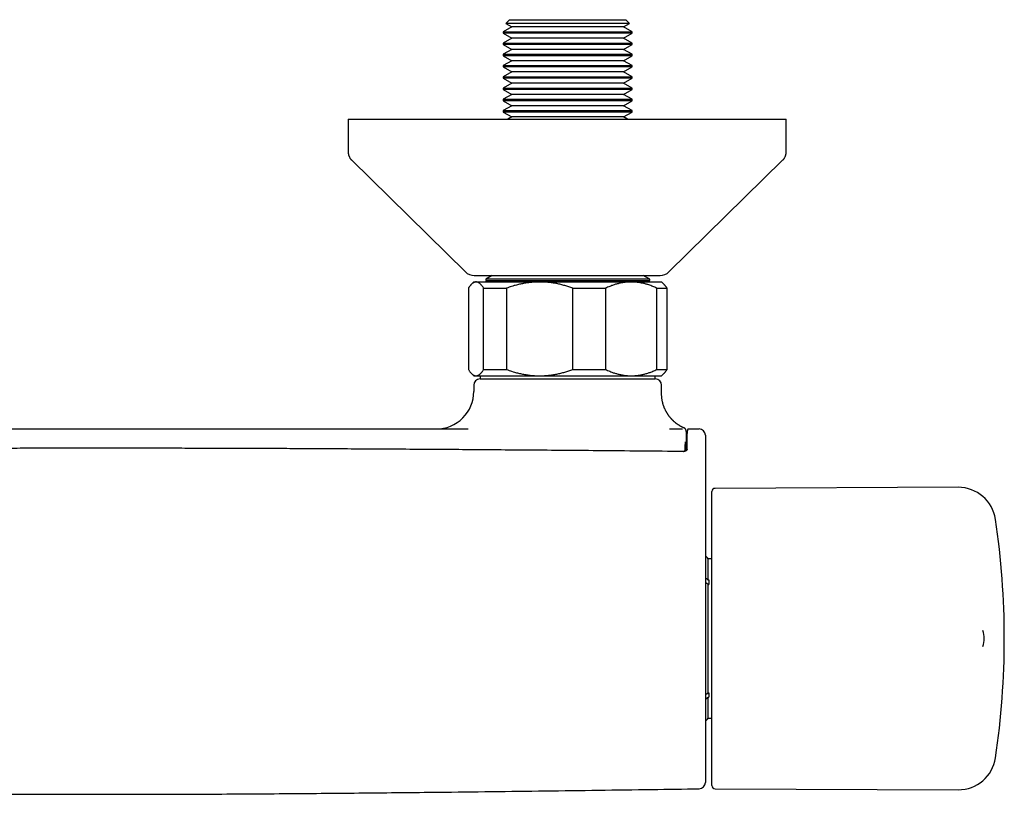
# Model space of a CAD drawing. Header units: millimetres. Extents: x 7 to 757, y 12 to 388.
# Tile 3 of 10: x 298 to 455, y 130 to 254. Entities that reach past the tile are written whole.
import ezdxf

# ---------------------------------------------------------------- set-up
doc = ezdxf.new("R2010")
doc.units = ezdxf.units.MM

msp = doc.modelspace()

# ---------------------------------------------------------------- linework, layer by layer
at = {"color": 7, "linetype": 'Continuous', "lineweight": 30}
for p, q in [((375.85, 253.91), (375.25, 253.32)), ((375.25, 253.32), (376.21, 252.76)), ((395.05, 253.32), (375.25, 253.32)), ((375.85, 253.91), (394.45, 253.91)), ((394.09, 252.76), (395.05, 253.32)), ((395.05, 253.32), (394.45, 253.91)), ((376.21, 252.76), (374.85, 251.98)), ((374.85, 251.98), (374.85, 251.75)), ((374.85, 251.98), (385.15, 251.98)), ((374.85, 251.75), (376.21, 250.96)), ((395.45, 251.75), (374.85, 251.75)), ((385.15, 252.76), (376.21, 252.76)), ((394.09, 252.76), (385.15, 252.76)), ((385.15, 251.98), (395.45, 251.98)), ((395.45, 251.98), (394.09, 252.76)), ((394.09, 250.96), (395.45, 251.75)), ((395.45, 251.75), (395.45, 251.98)), ((376.21, 250.96), (374.85, 250.18)), ((374.85, 250.18), (374.85, 249.95)), ((374.85, 250.18), (385.15, 250.18)), ((385.15, 250.96), (376.21, 250.96)), ((394.09, 250.96), (385.15, 250.96)), ((385.15, 250.18), (395.45, 250.18)), ((395.45, 250.18), (394.09, 250.96)), ((395.45, 249.95), (395.45, 250.18)), ((374.85, 249.95), (376.21, 249.16)), ((395.45, 249.95), (374.85, 249.95)), ((376.21, 249.16), (374.85, 248.38)), ((385.15, 249.16), (376.21, 249.16)), ((394.09, 249.16), (385.15, 249.16)), ((394.09, 249.16), (395.45, 249.95)), ((395.45, 248.38), (394.09, 249.16)), ((374.85, 248.38), (374.85, 248.15)), ((374.85, 248.38), (385.15, 248.38)), ((374.85, 248.15), (376.21, 247.36)), ((395.45, 248.15), (374.85, 248.15)), ((376.21, 247.36), (374.85, 246.58)), ((385.15, 247.36), (376.21, 247.36)), ((385.15, 248.38), (395.45, 248.38)), ((394.09, 247.36), (385.15, 247.36)), ((394.09, 247.36), (395.45, 248.15)), ((395.45, 246.58), (394.09, 247.36)), ((395.45, 248.15), (395.45, 248.38)), ((374.85, 246.58), (374.85, 246.35)), ((374.85, 246.58), (385.15, 246.58)), ((374.85, 246.35), (376.21, 245.56)), ((395.45, 246.35), (374.85, 246.35)), ((376.21, 245.56), (374.85, 244.78)), ((385.15, 245.56), (376.21, 245.56)), ((385.15, 246.58), (395.45, 246.58)), ((394.09, 245.56), (385.15, 245.56)), ((394.09, 245.56), (395.45, 246.35)), ((395.45, 244.78), (394.09, 245.56)), ((395.45, 246.35), (395.45, 246.58)), ((374.85, 244.78), (374.85, 244.55)), ((374.85, 244.78), (385.15, 244.78)), ((374.85, 244.55), (376.21, 243.76)), ((395.45, 244.55), (374.85, 244.55)), ((385.15, 244.78), (395.45, 244.78)), ((394.09, 243.76), (395.45, 244.55)), ((395.45, 244.55), (395.45, 244.78)), ((376.21, 243.76), (374.85, 242.98)), ((374.85, 242.98), (374.85, 242.75)), ((374.85, 242.98), (385.15, 242.98)), ((374.85, 242.75), (376.21, 241.96)), ((395.45, 242.75), (374.85, 242.75)), ((385.15, 243.76), (376.21, 243.76)), ((394.09, 243.76), (385.15, 243.76)), ((385.15, 242.98), (395.45, 242.98)), ((395.45, 242.98), (394.09, 243.76)), ((394.09, 241.96), (395.45, 242.75)), ((395.45, 242.75), (395.45, 242.98)), ((376.21, 241.96), (374.85, 241.18)), ((374.85, 241.18), (374.85, 240.95)), ((374.85, 241.18), (385.15, 241.18)), ((374.85, 240.95), (376.21, 240.16)), ((395.45, 240.95), (374.85, 240.95)), ((385.15, 241.96), (376.21, 241.96)), ((394.09, 241.96), (385.15, 241.96)), ((385.15, 241.18), (395.45, 241.18)), ((395.45, 241.18), (394.09, 241.96)), ((394.09, 240.16), (395.45, 240.95)), ((395.45, 240.95), (395.45, 241.18)), ((376.21, 240.16), (374.85, 239.38)), ((374.85, 239.38), (374.85, 239.15)), ((374.85, 239.38), (385.15, 239.38)), ((374.85, 239.15), (376.21, 238.36)), ((395.45, 239.15), (374.85, 239.15)), ((385.15, 240.16), (376.21, 240.16)), ((394.09, 240.16), (385.15, 240.16)), ((385.15, 239.38), (395.45, 239.38)), ((395.45, 239.38), (394.09, 240.16)), ((394.09, 238.36), (395.45, 239.15)), ((395.45, 239.15), (395.45, 239.38)), ((350.07, 238.02), (350.07, 232.86)), ((350.07, 238.02), (420.07, 238.02)), ((376.21, 238.36), (375.61, 238.02)), ((385.15, 238.36), (376.21, 238.36)), ((394.09, 238.36), (385.15, 238.36)), ((394.69, 238.02), (394.09, 238.36)), ((420.07, 232.86), (420.07, 238.02)), ((350.67, 231.43), (368.82, 213.59)), ((401.33, 213.59), (419.48, 231.43)), ((370.22, 213.02), (399.92, 213.02)), ((373.08, 213.02), (372.05, 212.43)), ((372.05, 212.43), (372.05, 212.2)), ((385.15, 212.43), (372.05, 212.43)), ((398.25, 212.43), (385.15, 212.43)), ((398.25, 212.43), (397.22, 213.02)), ((398.25, 212.2), (398.25, 212.43)), ((369.29, 210.99), (369.29, 197.99)), ((370.15, 211.99), (369.78, 211.62)), ((370.15, 211.99), (370.51, 211.99)), ((370.51, 211.99), (380.67, 211.99)), ((371.73, 210.99), (375.36, 210.99)), ((371.73, 197.99), (371.73, 210.99)), ((372.05, 212.2), (372.41, 211.99)), ((372.05, 212.2), (398.25, 212.2)), ((375.36, 210.99), (375.36, 197.99)), ((380.67, 211.99), (395.31, 211.99)), ((385.99, 197.99), (385.99, 210.99)), ((385.99, 210.99), (391.21, 210.99)), ((391.21, 210.99), (391.21, 197.99)), ((395.31, 211.99), (400.15, 211.99)), ((397.89, 211.99), (398.25, 212.2)), ((399.41, 197.99), (399.41, 210.99)), ((399.41, 210.99), (401, 210.99)), ((400.52, 211.62), (400.15, 211.99)), ((401, 210.99), (401, 197.99)), ((369.78, 197.36), (370.15, 196.99)), ((370.15, 196.99), (370.51, 196.99)), ((370.51, 196.99), (380.67, 196.99)), ((371.19, 196.99), (371.19, 196.49)), ((371.73, 197.99), (375.36, 197.99)), ((380.67, 196.99), (395.31, 196.99)), ((385.99, 197.99), (391.21, 197.99)), ((395.31, 196.99), (400.15, 196.99)), ((399.11, 196.49), (399.11, 196.99)), ((399.41, 197.99), (401, 197.99)), ((400.15, 196.99), (400.52, 197.36)), ((370.15, 195.49), (370.15, 194.49)), ((371.15, 196.49), (385.15, 196.49)), ((385.15, 196.49), (399.15, 196.49)), ((400.15, 194.15), (400.15, 195.49)), ((401.41, 188.49), (403.47, 188.49)), ((403.47, 188.49), (403.49, 188.49)), ((403.49, 188.49), (403.49, 188.49)), ((403.75, 188.64), (403.75, 188.64)), ((404.47, 188.49), (406.15, 188.49)), ((403.94, 185.68), (403.94, 185.69)), ((403.94, 185.69), (403.94, 185.69)), ((408.2, 154.99), (408.2, 178.49)), ((447.53, 179.16), (408.7, 178.99)), ((408.2, 167.74), (407.57, 167.74)), ((407.57, 164.35), (407.57, 167.74)), ((407.48, 163.75), (407.7, 163.75)), ((407.57, 164.35), (407.7, 164.35)), ((407.57, 146.33), (407.57, 163.64)), ((407.57, 163.64), (407.7, 163.64)), ((407.7, 164.35), (407.7, 163.64)), ((408.2, 131.49), (408.2, 154.99)), ((451.49, 153.7), (451.49, 153.7)), ((407.57, 146.33), (407.7, 146.33)), ((407.7, 146.33), (407.7, 145.63)), ((407.48, 146.23), (407.7, 146.23)), ((407.57, 142.24), (407.57, 145.63)), ((407.57, 145.63), (407.7, 145.63)), ((407.57, 142.24), (408.2, 142.24)), ((406.16, 130.98), (406.16, 130.98)), ((408.7, 130.99), (447.53, 130.82))]:
    msp.add_line(p, q, dxfattribs=at)
for centre, radius, start, end in [((370.22, 215.02), 2, 225.4958, 270), ((399.92, 215.02), 2, 270, 314.5042), ((371.15, 195.49), 1, 90, 180), ((399.15, 195.49), 1, 0, 90), ((364.15, 194.49), 6, 270, 0.0001), ((406.15, 187.49), 1, 0, 90), ((408.7, 178.49), 0.5, 90.25, 180), ((447.56, 173.16), 6, 8.4268, 90.25), ((324.9, 154.99), 130, 351.5732, 8.4268), ((406.69, 167.31), 0.98, 26.0258, 61.9189), ((447.7, 154.99), 4, 341.2622, 18.7579), ((406.69, 142.67), 0.98, 298.0821, 333.9742), ((447.56, 136.82), 6, 269.75, 351.5732), ((406.15, 131.97), 1, 270.7951, 0.0004), ((408.7, 131.49), 0.5, 180, 269.75)]:
    msp.add_arc(centre, radius, start, end, dxfattribs=at)
for points, knots in [([(350.07, 232.86), (350.08, 232.81), (350.08, 232.72), (350.09, 232.59), (350.11, 232.46), (350.14, 232.33), (350.18, 232.2), (350.22, 232.08), (350.28, 231.97), (350.34, 231.85), (350.41, 231.74), (350.49, 231.63), (350.58, 231.53), (350.64, 231.47), (350.67, 231.43)], [0, 0, 0, 0, 0.086812, 0.171758, 0.25518, 0.33744, 0.418918, 0.5, 0.581083, 0.66256, 0.744821, 0.828242, 0.913188, 1, 1, 1, 1]), ([(419.48, 231.43), (419.51, 231.47), (419.57, 231.53), (419.66, 231.63), (419.74, 231.74), (419.81, 231.85), (419.87, 231.97), (419.93, 232.08), (419.97, 232.2), (420.01, 232.33), (420.04, 232.46), (420.06, 232.59), (420.07, 232.72), (420.07, 232.81), (420.07, 232.86)], [0, 0, 0, 0, 0.086812, 0.171758, 0.255179, 0.33744, 0.418917, 0.5, 0.581082, 0.66256, 0.74482, 0.828242, 0.913188, 1, 1, 1, 1]), ([(370.51, 211.99), (370.5, 211.99), (370.46, 211.99), (370.4, 211.98), (370.33, 211.97), (370.25, 211.94), (370.18, 211.91), (370.1, 211.87), (370.03, 211.83), (369.96, 211.78), (369.88, 211.72), (369.81, 211.65), (369.73, 211.57), (369.66, 211.49), (369.59, 211.4), (369.51, 211.31), (369.44, 211.21), (369.37, 211.1), (369.32, 211.03), (369.29, 210.99)], [0, 0, 0, 0, 0.031424, 0.09083, 0.150235, 0.209759, 0.269283, 0.329155, 0.389026, 0.449008, 0.508989, 0.570141, 0.631293, 0.692542, 0.753791, 0.815305, 0.876819, 0.938409, 1, 1, 1, 1]), ([(371.73, 210.99), (371.7, 211.04), (371.63, 211.14), (371.54, 211.28), (371.45, 211.39), (371.36, 211.49), (371.29, 211.57), (371.21, 211.65), (371.14, 211.72), (371.06, 211.78), (370.98, 211.84), (370.91, 211.88), (370.83, 211.92), (370.75, 211.95), (370.67, 211.97), (370.59, 211.99), (370.54, 211.99), (370.51, 211.99)], [0, 0, 0, 0, 0.081976, 0.163962, 0.245936, 0.307749, 0.369574, 0.431398, 0.49321, 0.556281, 0.619369, 0.682455, 0.745525, 0.809135, 0.872763, 0.936391, 1, 1, 1, 1]), ([(380.67, 211.99), (380.61, 211.99), (380.44, 211.99), (380.17, 211.98), (379.84, 211.96), (379.52, 211.94), (379.2, 211.91), (378.88, 211.87), (378.56, 211.83), (378.24, 211.77), (377.92, 211.71), (377.6, 211.65), (377.27, 211.57), (376.95, 211.49), (376.59, 211.39), (376.2, 211.28), (375.78, 211.14), (375.5, 211.04), (375.36, 210.99)], [0, 0, 0, 0, 0.034083, 0.093384, 0.152699, 0.212015, 0.271317, 0.331075, 0.390848, 0.450621, 0.510381, 0.571402, 0.632436, 0.693471, 0.754495, 0.836325, 0.918167, 1, 1, 1, 1]), ([(385.99, 210.99), (385.88, 211.03), (385.67, 211.1), (385.35, 211.21), (385.03, 211.31), (384.71, 211.4), (384.39, 211.49), (384.06, 211.57), (383.73, 211.65), (383.4, 211.72), (383.07, 211.78), (382.73, 211.84), (382.39, 211.88), (382.05, 211.92), (381.71, 211.95), (381.36, 211.97), (381.02, 211.99), (380.79, 211.99), (380.67, 211.99)], [0, 0, 0, 0, 0.061448, 0.1228957, 0.1844169, 0.2459379, 0.3077077, 0.3694774, 0.4313442, 0.4932109, 0.5562266, 0.6192421, 0.6823838, 0.7455254, 0.8090716, 0.8726178, 0.9363089, 1, 1, 1, 1]), ([(395.31, 211.99), (395.26, 211.99), (395.13, 211.99), (394.92, 211.98), (394.67, 211.96), (394.42, 211.94), (394.18, 211.91), (393.93, 211.87), (393.68, 211.83), (393.43, 211.77), (393.19, 211.71), (392.94, 211.65), (392.69, 211.57), (392.44, 211.49), (392.16, 211.39), (391.86, 211.28), (391.54, 211.14), (391.32, 211.04), (391.21, 210.99)], [0, 0, 0, 0, 0.034083, 0.093384, 0.152699, 0.212015, 0.271317, 0.331075, 0.390848, 0.450621, 0.510381, 0.571402, 0.632436, 0.693471, 0.754495, 0.836325, 0.918167, 1, 1, 1, 1]), ([(399.41, 210.99), (399.3, 211.04), (399.08, 211.14), (398.75, 211.28), (398.42, 211.4), (398.13, 211.51), (397.87, 211.59), (397.64, 211.66), (397.42, 211.72), (397.19, 211.77), (396.97, 211.82), (396.72, 211.87), (396.46, 211.91), (396.17, 211.94), (395.88, 211.97), (395.6, 211.99), (395.4, 211.99), (395.31, 211.99)], [0, 0, 0, 0, 0.082024, 0.16407, 0.246113, 0.328132, 0.383157, 0.438186, 0.49321, 0.547623, 0.602041, 0.656454, 0.725142, 0.793863, 0.862595, 0.931314, 1, 1, 1, 1]), ([(400.52, 211.62), (400.53, 211.61), (400.55, 211.59), (400.6, 211.54), (400.66, 211.46), (400.73, 211.38), (400.8, 211.29), (400.87, 211.19), (400.94, 211.09), (400.98, 211.02), (401, 210.99)], [0, 0, 0, 0, 0.0441312, 0.1445039, 0.2868968, 0.4293014, 0.5716958, 0.7144601, 0.8572343, 1, 1, 1, 1]), ([(369.29, 197.99), (369.33, 197.94), (369.39, 197.84), (369.48, 197.71), (369.58, 197.58), (369.67, 197.47), (369.75, 197.38), (369.82, 197.32), (369.87, 197.27), (369.92, 197.23), (369.96, 197.2), (370.01, 197.16), (370.07, 197.12), (370.13, 197.09), (370.2, 197.06), (370.27, 197.03), (370.34, 197.01), (370.4, 197), (370.46, 196.99), (370.5, 196.99), (370.51, 196.99)], [0, 0, 0, 0, 0.079462, 0.158922, 0.238548, 0.318174, 0.398147, 0.438161, 0.478176, 0.517746, 0.557316, 0.596916, 0.636517, 0.691753, 0.746996, 0.802232, 0.857678, 0.91313, 0.968576, 1, 1, 1, 1]), ([(370.51, 196.99), (370.54, 196.99), (370.59, 196.99), (370.68, 197.01), (370.76, 197.03), (370.84, 197.06), (370.91, 197.1), (370.99, 197.14), (371.05, 197.19), (371.12, 197.24), (371.19, 197.3), (371.25, 197.36), (371.32, 197.44), (371.4, 197.53), (371.48, 197.63), (371.57, 197.74), (371.65, 197.86), (371.7, 197.95), (371.73, 197.99)], [0, 0, 0, 0, 0.065449, 0.130926, 0.196415, 0.261894, 0.327345, 0.382403, 0.437466, 0.492525, 0.54654, 0.60056, 0.654576, 0.723644, 0.792733, 0.861832, 0.930927, 1, 1, 1, 1]), ([(375.36, 197.99), (375.5, 197.94), (375.78, 197.84), (376.2, 197.7), (376.6, 197.58), (376.96, 197.48), (377.28, 197.4), (377.61, 197.33), (377.94, 197.26), (378.28, 197.2), (378.61, 197.14), (378.95, 197.09), (379.29, 197.06), (379.64, 197.03), (379.98, 197), (380.33, 196.99), (380.56, 196.99), (380.67, 196.99)], [0, 0, 0, 0, 0.081976, 0.163962, 0.245936, 0.307749, 0.369574, 0.431398, 0.49321, 0.556225, 0.619241, 0.682383, 0.745525, 0.809071, 0.872617, 0.936309, 1, 1, 1, 1]), ([(380.67, 196.99), (380.73, 196.99), (380.9, 196.99), (381.18, 197), (381.5, 197.01), (381.82, 197.03), (382.14, 197.07), (382.46, 197.1), (382.78, 197.15), (383.11, 197.2), (383.43, 197.26), (383.75, 197.33), (384.07, 197.4), (384.39, 197.49), (384.72, 197.57), (385.03, 197.67), (385.35, 197.77), (385.67, 197.87), (385.88, 197.95), (385.99, 197.99)], [0, 0, 0, 0, 0.034083, 0.093332, 0.152582, 0.211949, 0.271316, 0.331027, 0.390739, 0.450559, 0.51038, 0.57136, 0.63234, 0.693416, 0.754493, 0.815832, 0.877171, 0.938585, 1, 1, 1, 1]), ([(391.21, 197.99), (391.32, 197.94), (391.54, 197.84), (391.86, 197.7), (392.17, 197.58), (392.44, 197.48), (392.7, 197.4), (392.95, 197.33), (393.2, 197.26), (393.46, 197.2), (393.72, 197.14), (393.98, 197.09), (394.25, 197.06), (394.51, 197.03), (394.78, 197), (395.04, 196.99), (395.22, 196.99), (395.31, 196.99)], [0, 0, 0, 0, 0.081976, 0.163962, 0.245936, 0.307749, 0.369574, 0.431398, 0.49321, 0.556281, 0.619369, 0.682455, 0.745525, 0.809135, 0.872763, 0.936391, 1, 1, 1, 1]), ([(395.31, 196.99), (395.36, 196.99), (395.49, 196.99), (395.7, 197), (395.95, 197.01), (396.19, 197.03), (396.44, 197.07), (396.69, 197.1), (396.94, 197.15), (397.18, 197.2), (397.43, 197.26), (397.68, 197.33), (397.93, 197.4), (398.18, 197.49), (398.45, 197.58), (398.75, 197.7), (399.08, 197.84), (399.3, 197.94), (399.41, 197.99)], [0, 0, 0, 0, 0.034083, 0.093384, 0.152699, 0.212015, 0.271317, 0.331075, 0.390848, 0.450621, 0.510381, 0.571402, 0.632436, 0.693471, 0.754495, 0.836325, 0.918167, 1, 1, 1, 1]), ([(401, 197.99), (400.98, 197.95), (400.93, 197.87), (400.86, 197.77), (400.79, 197.67), (400.71, 197.57), (400.64, 197.48), (400.57, 197.41), (400.54, 197.37), (400.52, 197.36)], [0, 0, 0, 0, 0.15219, 0.304379, 0.45675, 0.609121, 0.762108, 0.915095, 1, 1, 1, 1]), ([(403.76, 188.64), (403.75, 188.65), (403.71, 188.66), (403.64, 188.69), (403.55, 188.74), (403.45, 188.79), (403.35, 188.84), (403.25, 188.89), (403.14, 188.95), (403.04, 189.01), (402.94, 189.07), (402.84, 189.14), (402.74, 189.21), (402.64, 189.27), (402.55, 189.35), (402.45, 189.42), (402.36, 189.49), (402.26, 189.57), (402.17, 189.65), (402.08, 189.73), (401.99, 189.82), (401.91, 189.9), (401.82, 189.99), (401.74, 190.08), (401.66, 190.17), (401.58, 190.26), (401.5, 190.35), (401.42, 190.45), (401.35, 190.54), (401.28, 190.64), (401.21, 190.74), (401.14, 190.84), (401.07, 190.95), (401.01, 191.05), (400.95, 191.16), (400.88, 191.27), (400.82, 191.39), (400.76, 191.51), (400.7, 191.64), (400.64, 191.76), (400.59, 191.88), (400.54, 192.01), (400.5, 192.13), (400.45, 192.26), (400.41, 192.39), (400.37, 192.52), (400.34, 192.64), (400.31, 192.77), (400.28, 192.9), (400.25, 193.03), (400.23, 193.16), (400.21, 193.29), (400.19, 193.43), (400.18, 193.56), (400.17, 193.69), (400.16, 193.82), (400.15, 193.95), (400.15, 194.06), (400.15, 194.12), (400.15, 194.15)], [0, 0, 0, 0, 0.0037743, 0.017993, 0.0331036, 0.0488837, 0.0651262, 0.081684, 0.0984606, 0.115393, 0.1324396, 0.1495719, 0.1667701, 0.1840201, 0.2013115, 0.2186365, 0.2359892, 0.2533649, 0.2707602, 0.288172, 0.305598, 0.3230364, 0.3404856, 0.3579443, 0.3754113, 0.3928858, 0.4103669, 0.427854, 0.4453465, 0.4628439, 0.4803458, 0.4978517, 0.5153613, 0.5328743, 0.5503905, 0.5698747, 0.5893671, 0.6088154, 0.6282206, 0.647585, 0.6669107, 0.6861995, 0.7054531, 0.7246731, 0.7438609, 0.7630179, 0.7821451, 0.8012438, 0.8203148, 0.8393592, 0.8583778, 0.8773713, 0.8963405, 0.9152861, 0.9342087, 0.9531088, 0.9719871, 0.9908439, 1, 1, 1, 1]), ([(251.05, 188.49), (253.51, 188.49), (258.44, 188.49), (265.82, 188.49), (273.21, 188.49), (279.37, 188.49), (284.29, 188.49), (287.99, 188.49), (291.68, 188.49), (295.37, 188.49), (299.07, 188.49), (302.76, 188.49), (306.46, 188.49), (310.25, 188.49), (314.16, 188.49), (318.17, 188.49), (322.18, 188.49), (326.19, 188.49), (330.2, 188.49), (334.21, 188.49), (338.22, 188.49), (343.14, 188.49), (348.98, 188.49), (355.74, 188.49), (362.49, 188.49), (367, 188.49), (369.25, 188.49)], [0, 0, 0, 0, 0.062499, 0.124998, 0.187497, 0.249996, 0.281246, 0.312496, 0.343747, 0.374997, 0.406248, 0.437498, 0.468749, 0.5, 0.533921, 0.567843, 0.601764, 0.635685, 0.669607, 0.703529, 0.737451, 0.771373, 0.82853, 0.885686, 0.942843, 1, 1, 1, 1]), ([(404.1, 188.09), (404.1, 188.09), (404.1, 188.11), (404.09, 188.13), (404.09, 188.17), (404.08, 188.21), (404.07, 188.24), (404.06, 188.27), (404.06, 188.29), (404.05, 188.32), (404.04, 188.34), (404.03, 188.36), (404.02, 188.38), (404.01, 188.4), (404, 188.42), (403.99, 188.44), (403.98, 188.46), (403.96, 188.48), (403.95, 188.5), (403.93, 188.51), (403.92, 188.53), (403.9, 188.55), (403.88, 188.57), (403.86, 188.58), (403.84, 188.6), (403.81, 188.61), (403.79, 188.63), (403.77, 188.64), (403.75, 188.64), (403.75, 188.64)], [0, 0, 0, 0, 0.01448, 0.097698, 0.185914, 0.27876, 0.368512, 0.445381, 0.50959, 0.564069, 0.611146, 0.652458, 0.689167, 0.722127, 0.751986, 0.779246, 0.804313, 0.827514, 0.849125, 0.869376, 0.888466, 0.906567, 0.923832, 0.942169, 0.955348, 0.969184, 0.984265, 0.998873, 1, 1, 1, 1]), ([(404.15, 185.09), (404.15, 185.12), (404.15, 185.19), (404.15, 185.29), (404.15, 185.4), (404.15, 185.51), (404.15, 185.62), (404.15, 185.72), (404.15, 185.82), (404.15, 185.93), (404.15, 186.02), (404.15, 186.12), (404.15, 186.22), (404.15, 186.31), (404.15, 186.4), (404.15, 186.49), (404.15, 186.57), (404.15, 186.66), (404.15, 186.74), (404.15, 186.82), (404.15, 186.89), (404.15, 186.97), (404.15, 187.04), (404.15, 187.11), (404.15, 187.18), (404.15, 187.24), (404.15, 187.3), (404.15, 187.36), (404.15, 187.42), (404.15, 187.47), (404.15, 187.53), (404.15, 187.58), (404.15, 187.62), (404.15, 187.67), (404.15, 187.71), (404.15, 187.75), (404.14, 187.79), (404.14, 187.82), (404.14, 187.85), (404.14, 187.88), (404.14, 187.91), (404.14, 187.94), (404.14, 187.96), (404.14, 187.99), (404.14, 188), (404.14, 188.02), (404.13, 188.03), (404.13, 188.04), (404.13, 188.05), (404.13, 188.06), (404.13, 188.08), (404.13, 188.09), (404.12, 188.1), (404.12, 188.12), (404.11, 188.13), (404.11, 188.15), (404.1, 188.17), (404.09, 188.18), (404.09, 188.21), (404.08, 188.22), (404.08, 188.23)], [0, 0, 0, 0, 0.016723, 0.03787, 0.058986, 0.080083, 0.101172, 0.122265, 0.143371, 0.164501, 0.185667, 0.20688, 0.228154, 0.249483, 0.270626, 0.291779, 0.312967, 0.334168, 0.355353, 0.376498, 0.397591, 0.418805, 0.440006, 0.461208, 0.482421, 0.503655, 0.524926, 0.54622, 0.567483, 0.588819, 0.610202, 0.631608, 0.653012, 0.674384, 0.695729, 0.717235, 0.738812, 0.760506, 0.782374, 0.804505, 0.827037, 0.85026, 0.874616, 0.901606, 0.920418, 0.933265, 0.942325, 0.95001, 0.956535, 0.962039, 0.966816, 0.971062, 0.974932, 0.978559, 0.982061, 0.985537, 0.989056, 0.992711, 0.996581, 1, 1, 1, 1]), ([(404.22, 185.27), (404.22, 185.34), (404.22, 185.5), (404.22, 185.73), (404.22, 185.94), (404.23, 186.12), (404.23, 186.28), (404.23, 186.43), (404.23, 186.59), (404.23, 186.74), (404.24, 186.89), (404.24, 187.04), (404.24, 187.17), (404.24, 187.3), (404.25, 187.43), (404.25, 187.55), (404.25, 187.66), (404.25, 187.73), (404.25, 187.76), (404.25, 187.76)], [0, 0, 0, 0, 0.072454, 0.144935, 0.217389, 0.272496, 0.327628, 0.38276, 0.437867, 0.499298, 0.560779, 0.622278, 0.68376, 0.745191, 0.808405, 0.871675, 0.934963, 0.998233, 1, 1, 1, 1]), ([(404.47, 188.49), (404.47, 188.49), (404.45, 188.49), (404.43, 188.48), (404.41, 188.48), (404.39, 188.47), (404.37, 188.46), (404.35, 188.45), (404.34, 188.44), (404.33, 188.42), (404.32, 188.41), (404.31, 188.4), (404.3, 188.39), (404.29, 188.38), (404.29, 188.37), (404.28, 188.36), (404.28, 188.35), (404.28, 188.34), (404.28, 188.33), (404.28, 188.32), (404.27, 188.32), (404.27, 188.31), (404.27, 188.3), (404.27, 188.29), (404.27, 188.28), (404.27, 188.26), (404.27, 188.24), (404.27, 188.22), (404.26, 188.19), (404.26, 188.16), (404.26, 188.13), (404.26, 188.1), (404.26, 188.07), (404.26, 188.03), (404.26, 187.99), (404.26, 187.95), (404.26, 187.9), (404.25, 187.85), (404.25, 187.81), (404.25, 187.78), (404.25, 187.76)], [0, 0, 0, 0, 0.005642, 0.013413, 0.020996, 0.028403, 0.035636, 0.042692, 0.049554, 0.056198, 0.062601, 0.068776, 0.0748, 0.08082, 0.086996, 0.093532, 0.100691, 0.108782, 0.118185, 0.129401, 0.143124, 0.160406, 0.183019, 0.21456, 0.264503, 0.318185, 0.368768, 0.42245, 0.473755, 0.523906, 0.573454, 0.622671, 0.67172, 0.720706, 0.769265, 0.817627, 0.866118, 0.914703, 0.963339, 1, 1, 1, 1]), ([(407.15, 187.49), (407.15, 187.49), (407.15, 187.48), (407.15, 187.47), (407.15, 187.44), (407.15, 187.4), (407.15, 187.35), (407.15, 187.3), (407.15, 187.24), (407.15, 187.17), (407.15, 187.09), (407.15, 186.99), (407.15, 186.88), (407.15, 186.76), (407.15, 186.63), (407.15, 186.5), (407.15, 186.37), (407.15, 186.24), (407.15, 186.1), (407.15, 185.94), (407.15, 185.77), (407.15, 185.57), (407.15, 185.37), (407.15, 185.17), (407.15, 184.97), (407.15, 184.79), (407.15, 184.6), (407.15, 184.4), (407.15, 184.18), (407.15, 183.95), (407.15, 183.69), (407.15, 183.43), (407.15, 183.18), (407.15, 182.94), (407.15, 182.72), (407.15, 182.49), (407.15, 182.26), (407.15, 182.05), (407.15, 181.87), (407.15, 181.77), (407.15, 181.71)], [0, 0, 0, 0, 0.0297947, 0.0596151, 0.0894355, 0.1192302, 0.1437556, 0.1683025, 0.1928567, 0.2174037, 0.2419291, 0.2717237, 0.3015442, 0.3313646, 0.3611593, 0.3856848, 0.4102318, 0.4347861, 0.4593331, 0.4838586, 0.5136519, 0.543471, 0.5732901, 0.6030833, 0.6276078, 0.6521538, 0.6767069, 0.7012529, 0.7257774, 0.7555678, 0.785384, 0.8152002, 0.8449907, 0.8695128, 0.8940564, 0.9186072, 0.9431509, 0.9676729, 0.9838365, 1, 1, 1, 1]), ([(403.92, 185.77), (403.92, 185.73), (403.92, 185.64), (403.92, 185.5), (403.92, 185.38), (403.92, 185.33)], [0, 0, 0, 0, 0.227996, 0.647177, 1, 1, 1, 1]), ([(403.92, 185.14), (403.92, 185.19), (403.93, 185.37), (403.93, 185.55), (403.94, 185.69), (403.94, 185.69)], [0, 0, 0, 0, 0.2936382, 0.9857854, 1, 1, 1, 1]), ([(403.94, 185.69), (403.94, 185.69), (403.94, 185.72), (403.94, 185.76), (403.94, 185.82), (403.94, 185.88), (403.94, 185.93), (403.94, 185.98), (403.95, 186.03), (403.95, 186.08), (403.95, 186.12), (403.95, 186.16), (403.95, 186.2), (403.95, 186.24), (403.95, 186.27), (403.95, 186.3), (403.95, 186.33), (403.95, 186.35), (403.95, 186.37), (403.96, 186.39), (403.96, 186.41), (403.96, 186.42), (403.96, 186.42), (403.96, 186.43), (403.96, 186.43), (403.96, 186.43), (403.96, 186.43)], [0, 0, 0, 0, 0.002037, 0.051083, 0.100065, 0.149013, 0.197958, 0.246923, 0.295931, 0.344995, 0.393642, 0.442224, 0.490801, 0.539287, 0.587599, 0.635632, 0.68326, 0.730314, 0.776574, 0.822275, 0.866645, 0.904468, 0.939429, 0.970962, 0.998734, 1, 1, 1, 1]), ([(403.72, 184.89), (401.4, 184.91), (396.83, 184.95), (390.24, 185.01), (384.12, 185.06), (378.53, 185.1), (373.32, 185.14), (368.4, 185.18), (363.56, 185.21), (358.77, 185.24), (354.02, 185.27), (349.46, 185.29), (345.07, 185.32), (340.82, 185.34), (336.69, 185.35), (332.67, 185.37), (328.76, 185.38), (324.93, 185.39), (321.19, 185.4), (317.52, 185.4), (313.92, 185.4), (310.39, 185.41), (306.9, 185.41), (303.41, 185.4), (299.89, 185.4), (296.3, 185.39), (292.65, 185.38), (288.92, 185.37), (285.12, 185.36), (281.24, 185.34), (277.26, 185.33), (273.19, 185.31), (269, 185.28), (264.69, 185.26), (260.23, 185.23), (255.62, 185.2), (250.82, 185.17), (245.8, 185.13), (240.52, 185.09), (234.9, 185.05), (228.82, 185), (222.66, 184.95), (218.51, 184.91), (216.58, 184.89)], [0, 0, 0, 0, 0.037149, 0.073298, 0.105652, 0.135291, 0.162908, 0.189119, 0.214118, 0.240595, 0.26591, 0.290215, 0.313656, 0.336346, 0.358377, 0.379818, 0.40073, 0.421162, 0.441155, 0.460746, 0.479966, 0.498841, 0.517396, 0.535913, 0.554738, 0.573893, 0.593399, 0.613286, 0.633582, 0.654325, 0.675554, 0.697318, 0.719675, 0.742692, 0.766453, 0.791062, 0.81665, 0.843388, 0.871492, 0.901298, 0.933504, 0.969043, 1, 1, 1, 1]), ([(403.67, 184.89), (403.68, 184.9), (403.69, 184.9), (403.72, 184.91), (403.75, 184.92), (403.77, 184.93), (403.8, 184.94), (403.82, 184.95), (403.83, 184.97), (403.85, 184.98), (403.87, 185), (403.88, 185.02), (403.89, 185.04), (403.9, 185.06), (403.91, 185.08), (403.92, 185.1), (403.92, 185.12), (403.92, 185.13), (403.92, 185.14)], [0, 0, 0, 0, 0.044288, 0.1344481, 0.2338031, 0.3212585, 0.3947446, 0.4611001, 0.5229672, 0.5820643, 0.6394883, 0.6959003, 0.751679, 0.8070425, 0.862128, 0.9231556, 0.9829205, 1, 1, 1, 1]), ([(404.22, 185.27), (404.22, 185.26), (404.22, 185.25), (404.21, 185.23), (404.21, 185.21), (404.2, 185.18), (404.19, 185.15), (404.18, 185.13), (404.16, 185.11), (404.15, 185.08), (404.13, 185.06), (404.1, 185.04), (404.08, 185.02), (404.06, 185), (404.03, 184.98), (404, 184.96), (403.97, 184.95), (403.94, 184.93), (403.91, 184.92), (403.87, 184.91), (403.84, 184.9), (403.8, 184.9), (403.77, 184.9), (403.74, 184.89), (403.72, 184.89), (403.72, 184.89)], [0, 0, 0, 0, 0.0168213, 0.0704896, 0.1229116, 0.1736577, 0.2230786, 0.2712188, 0.3188353, 0.366004, 0.4127409, 0.4590243, 0.5047458, 0.5457488, 0.5894119, 0.6337192, 0.6784486, 0.7233235, 0.767984, 0.8121062, 0.8554382, 0.8979784, 0.9410597, 0.9844114, 1, 1, 1, 1]), ([(407.15, 181.71), (407.15, 181.29), (407.15, 180.45), (407.15, 179.18), (407.15, 177.9), (407.15, 176.63), (407.15, 175.36), (407.15, 174.08), (407.15, 172.8), (407.15, 171.53), (407.15, 170.25), (407.15, 168.97), (407.15, 167.69), (407.15, 166.4), (407.15, 165.12), (407.15, 163.84), (407.15, 162.55), (407.15, 161.26), (407.15, 159.96), (407.15, 158.66), (407.15, 157.36), (407.15, 156.32), (407.15, 155.55), (407.15, 155.04), (407.15, 154.53), (407.15, 154.03), (407.15, 153.52), (407.15, 153.01), (407.15, 152.51), (407.15, 152), (407.15, 151.5), (407.15, 151.02), (407.15, 150.56), (407.15, 150.12), (407.15, 149.69), (407.15, 149.25), (407.15, 148.82), (407.15, 148.38), (407.15, 147.91), (407.15, 147.43), (407.15, 146.95), (407.15, 146.48), (407.15, 146.01), (407.15, 145.54), (407.15, 145.08), (407.15, 144.62), (407.15, 144.17), (407.15, 143.74), (407.15, 143.34), (407.15, 142.96), (407.15, 142.58), (407.15, 142.21), (407.15, 141.84), (407.15, 141.46), (407.15, 141.07), (407.15, 140.66), (407.15, 140.27), (407.15, 139.88), (407.15, 139.5), (407.15, 139.13), (407.15, 138.76), (407.15, 138.41), (407.15, 138.06), (407.15, 137.73), (407.15, 137.43), (407.15, 137.14), (407.15, 136.87), (407.15, 136.59), (407.15, 136.33), (407.15, 136.06), (407.15, 135.79), (407.15, 135.51), (407.15, 135.25), (407.15, 134.99), (407.15, 134.74), (407.15, 134.5), (407.15, 134.28), (407.15, 134.06), (407.15, 133.85), (407.15, 133.67), (407.15, 133.5), (407.15, 133.34), (407.15, 133.19), (407.15, 133.05), (407.15, 132.92), (407.15, 132.8), (407.15, 132.67), (407.15, 132.55), (407.15, 132.45), (407.15, 132.35), (407.15, 132.26), (407.15, 132.19), (407.15, 132.12), (407.15, 132.07), (407.15, 132.03), (407.15, 132), (407.15, 131.98), (407.15, 131.97), (407.15, 131.98), (407.15, 131.98)], [0, 0, 0, 0, 0.020432, 0.040865, 0.061298, 0.081731, 0.102164, 0.122596, 0.143029, 0.163462, 0.183895, 0.204327, 0.22476, 0.245193, 0.265626, 0.286059, 0.306491, 0.327137, 0.347784, 0.368431, 0.389078, 0.409725, 0.417786, 0.425851, 0.433916, 0.44198, 0.450042, 0.458103, 0.466167, 0.474232, 0.482296, 0.490357, 0.497419, 0.504483, 0.511549, 0.518615, 0.525679, 0.532741, 0.540802, 0.548867, 0.556932, 0.564997, 0.573058, 0.58112, 0.589184, 0.597249, 0.605313, 0.613375, 0.620439, 0.627506, 0.634574, 0.641642, 0.648709, 0.655774, 0.663839, 0.671907, 0.679975, 0.688043, 0.696108, 0.704173, 0.712241, 0.72031, 0.728379, 0.736444, 0.743512, 0.750582, 0.757654, 0.764726, 0.771796, 0.778864, 0.786922, 0.794983, 0.803045, 0.811105, 0.819163, 0.827222, 0.835283, 0.843345, 0.851406, 0.859465, 0.866524, 0.873587, 0.88065, 0.887714, 0.894776, 0.901836, 0.909895, 0.917957, 0.926019, 0.934081, 0.94214, 0.950199, 0.958261, 0.966324, 0.974386, 0.982445, 0.989503, 0.996565, 1, 1, 1, 1]), ([(407.15, 164.66), (407.15, 164.66), (407.18, 164.65), (407.23, 164.62), (407.3, 164.59), (407.36, 164.55), (407.42, 164.51), (407.47, 164.46), (407.52, 164.41), (407.55, 164.37), (407.57, 164.35)], [0, 0, 0, 0, 0.025672, 0.160325, 0.294499, 0.428714, 0.563407, 0.698101, 0.832316, 1, 1, 1, 1]), ([(407.15, 163.95), (407.15, 163.95), (407.18, 163.94), (407.23, 163.92), (407.3, 163.88), (407.36, 163.84), (407.42, 163.8), (407.47, 163.76), (407.52, 163.7), (407.55, 163.66), (407.57, 163.64)], [0, 0, 0, 0, 0.025672, 0.160325, 0.294499, 0.428714, 0.563407, 0.698101, 0.832316, 1, 1, 1, 1]), ([(407.57, 146.33), (407.56, 146.32), (407.53, 146.28), (407.49, 146.23), (407.43, 146.19), (407.38, 146.14), (407.32, 146.1), (407.25, 146.07), (407.2, 146.04), (407.16, 146.03), (407.15, 146.03)], [0, 0, 0, 0, 0.134343, 0.269165, 0.403987, 0.538329, 0.672675, 0.807502, 0.942328, 1, 1, 1, 1]), ([(407.15, 145.32), (407.15, 145.32), (407.18, 145.33), (407.23, 145.35), (407.3, 145.39), (407.36, 145.43), (407.42, 145.47), (407.47, 145.51), (407.52, 145.57), (407.55, 145.6), (407.57, 145.63)], [0, 0, 0, 0, 0.02196, 0.15828, 0.294599, 0.427113, 0.559628, 0.695987, 0.832346, 1, 1, 1, 1]), ([(214.14, 130.97), (216.39, 130.94), (221.24, 130.88), (228.67, 130.77), (236.43, 130.67), (244.19, 130.57), (251.95, 130.48), (259.71, 130.39), (266.92, 130.32), (273.57, 130.25), (279.66, 130.21), (285.76, 130.16), (291.86, 130.13), (297.96, 130.11), (304.05, 130.09), (310.15, 130.09), (316.23, 130.09), (322.32, 130.11), (328.4, 130.13), (334.48, 130.16), (340.53, 130.21), (346.54, 130.25), (352.52, 130.31), (358.49, 130.37), (365.32, 130.44), (373.01, 130.53), (381.54, 130.64), (390.08, 130.75), (398.28, 130.86), (403.65, 130.94), (406.16, 130.97)], [0, 0, 0, 0, 0.035277, 0.07569, 0.116102, 0.156514, 0.196926, 0.237337, 0.277748, 0.309499, 0.34125, 0.373, 0.40475, 0.4365, 0.46825, 0.5, 0.53168, 0.563361, 0.595042, 0.626723, 0.658404, 0.689519, 0.720635, 0.751752, 0.782868, 0.827321, 0.871774, 0.916228, 0.960681, 1, 1, 1, 1])]:
    msp.add_open_spline(points, degree=3, knots=knots, dxfattribs=at)

doc.saveas('drawing.dxf')
